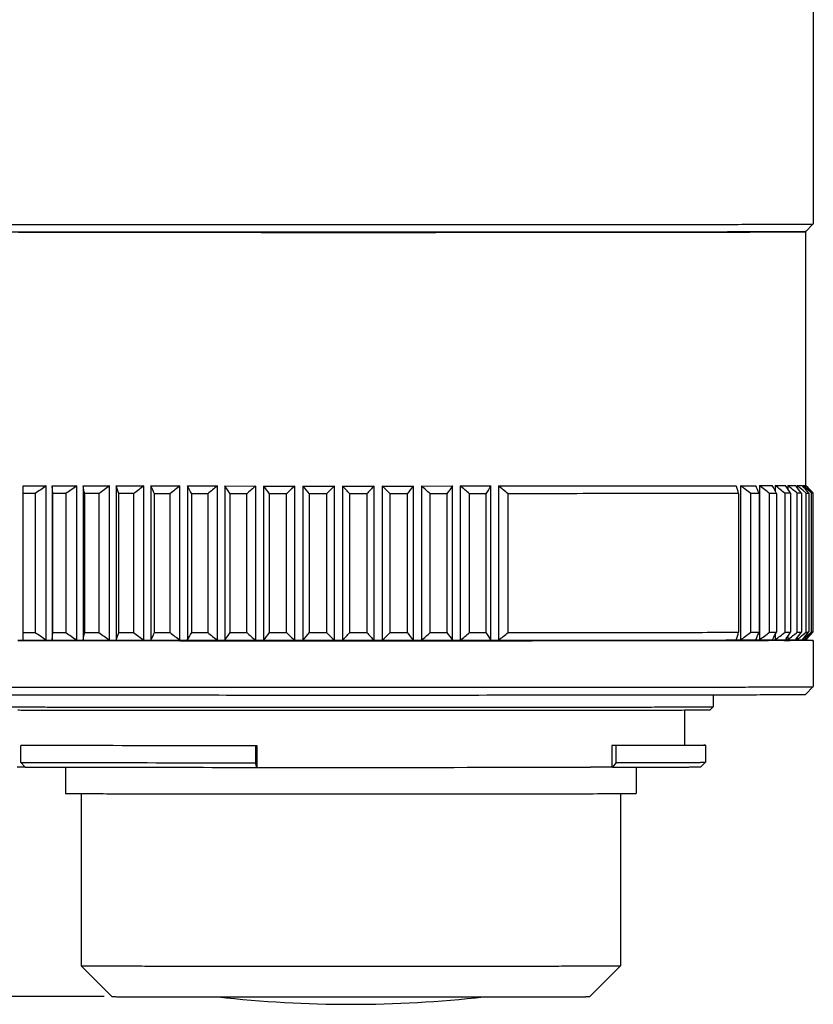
# Model space of a CAD drawing. Header units: millimetres. Extents: x 307 to 395, y 143 to 270.
# Tile 2 of 4: x 333 to 385, y 143 to 207. Entities that reach past the tile are written whole.
import ezdxf

# ---------------------------------------------------------------- set-up
doc = ezdxf.new("R2010")
doc.units = ezdxf.units.MM
doc.header["$LTSCALE"] = 30.734
doc.header["$PDMODE"] = 3
doc.header["$PDSIZE"] = 8
doc.layers.get('0').update_dxf_attribs({"linetype": 'CONTINUOUS'})
doc.layers.get('Defpoints').update_dxf_attribs({"linetype": 'CONTINUOUS'})
doc.layers.add('20_ALL_FEATURES', color=7, linetype='CONTINUOUS')
doc.styles.get("Standard").update_dxf_attribs({"font": 'simfang.ttf'})
doc.dimstyles.get("Standard").update_dxf_attribs({"dimtxt": 3, "dimasz": 3, "dimexe": 2.5, "dimexo": 0.5, "dimtad": 1, "dimdsep": 46, "dimtxsty": 'STANDARD', "dimcen": 0.09, "dimclrt": 3, "dimazin": 2, "dimtol": 1, "dimtp": 0.01, "dimtm": 0.01, "dimtfac": 1, "dimtofl": 0, "dimtmove": 0, "dimatfit": 3, "dimfxl": 1, "dimtolj": 1, "dimarcsym": 0})

# ---------------------------------------------------------------- blocks, each defined once
blk = doc.blocks.new('*D4')
at = {"color": 0, "lineweight": -2}
for p, q in [((324.887, 162.894), (308.683, 162.894)), ((311.183, 159.894), (311.183, 155.248)), ((311.183, 146.3), (311.183, 150.946)), ((338.887, 143.3), (308.683, 143.3))]:
    blk.add_line(p, q, dxfattribs=at)
at = {"color": 0}
for points in [[(311.683, 159.894), (310.683, 159.894), (311.183, 162.894)], [(310.683, 146.3), (311.683, 146.3), (311.183, 143.3)]]:
    blk.add_solid(points, dxfattribs=at)
at = {"layer": 'Defpoints', "color": 0}
for p in [(325.387, 162.894), (311.183, 143.3), (339.387, 143.3)]:
    blk.add_point(p, dxfattribs=at)
at = {"color": 0, "insert": (311.183, 153.097), "char_height": 3, "attachment_point": 5}
blk.add_mtext('\\A1;19.6', dxfattribs=at)

msp = doc.modelspace()

# ---------------------------------------------------------------- linework, layer by layer
at = {"layer": '20_ALL_FEATURES', "color": 7}
for p, q in [((384.887, 214.789), (384.887, 193.389)), ((381.89, 192.877), (381.825, 192.876)), ((381.892, 192.873), (382.324, 192.874)), ((382.324, 192.874), (382.391, 192.874)), ((384.387, 192.889), (384.887, 193.389)), ((384.387, 192.894), (384.387, 176.444)), ((384.887, 193.389), (384.887, 193.389)), ((333.63, 175.913), (333.643, 176.414)), ((333.643, 176.414), (335.123, 176.412)), ((335.123, 166.412), (335.123, 176.412)), ((335.508, 176.412), (335.508, 166.412)), ((335.556, 175.911), (335.508, 176.412)), ((335.508, 176.412), (337.107, 176.41)), ((337.107, 166.41), (337.107, 176.41)), ((337.52, 176.41), (337.52, 166.41)), ((337.52, 176.41), (339.226, 176.408)), ((339.226, 166.408), (339.226, 176.408)), ((339.664, 176.408), (339.664, 166.408)), ((339.664, 176.408), (341.464, 176.406)), ((341.464, 166.406), (341.464, 176.406)), ((341.925, 176.406), (341.925, 166.406)), ((341.925, 176.406), (343.805, 176.405)), ((343.805, 166.405), (343.805, 176.405)), ((344.284, 176.404), (344.284, 166.404)), ((344.284, 176.404), (346.23, 176.403)), ((346.23, 166.403), (346.23, 176.403)), ((346.723, 176.403), (346.723, 166.403)), ((346.723, 176.403), (348.721, 176.402)), ((348.721, 166.402), (348.721, 176.402)), ((349.225, 176.402), (349.225, 166.402)), ((349.225, 176.402), (351.258, 176.402)), ((351.258, 166.402), (351.258, 176.402)), ((351.77, 176.402), (351.77, 166.402)), ((351.77, 176.402), (353.824, 176.402)), ((353.824, 166.402), (353.824, 176.402)), ((354.338, 176.402), (354.338, 166.402)), ((354.338, 176.402), (356.397, 176.402)), ((356.397, 166.402), (356.397, 176.402)), ((356.911, 176.402), (356.911, 166.402)), ((356.911, 176.402), (358.959, 176.402)), ((358.959, 166.402), (358.959, 176.402)), ((359.468, 176.402), (361.49, 176.403)), ((359.468, 176.402), (359.468, 166.402)), ((361.49, 166.403), (361.49, 176.403)), ((361.991, 176.403), (363.971, 176.404)), ((361.991, 176.403), (361.991, 166.403)), ((363.971, 166.404), (363.971, 176.404)), ((364.459, 176.404), (364.459, 166.404)), ((380.156, 176.422), (381.156, 176.424)), ((380.156, 176.422), (380.156, 166.422)), ((381.387, 176.425), (382.226, 176.428)), ((381.387, 176.425), (381.387, 166.425)), ((382.416, 176.428), (383.088, 176.431)), ((382.416, 176.428), (382.416, 176.082)), ((383.235, 176.432), (383.235, 176.208)), ((383.839, 176.435), (383.839, 176.3)), ((384.343, 176.329), (384.222, 176.439)), ((384.222, 176.439), (384.222, 176.37)), ((384.55, 176.278), (384.382, 176.443)), ((384.382, 176.443), (384.382, 176.427)), ((384.719, 176.111), (384.55, 176.278)), ((333.63, 166.913), (333.63, 175.913)), ((334.422, 175.912), (333.63, 175.913)), ((334.422, 175.912), (334.422, 166.912)), ((335.556, 166.911), (335.556, 175.911)), ((336.412, 175.91), (335.556, 175.911)), ((336.412, 175.91), (336.412, 166.91)), ((337.629, 166.909), (337.629, 175.909)), ((338.542, 175.908), (337.629, 175.909)), ((338.542, 175.908), (338.542, 166.908)), ((339.833, 166.907), (339.833, 175.907)), ((340.797, 175.906), (339.833, 175.907)), ((340.797, 175.906), (340.797, 166.906)), ((342.152, 166.905), (342.152, 175.905)), ((343.159, 175.904), (342.152, 175.905)), ((343.159, 175.904), (343.159, 166.904)), ((344.568, 166.903), (344.568, 175.903)), ((345.61, 175.903), (344.568, 175.903)), ((345.61, 175.903), (345.61, 166.903)), ((347.062, 166.902), (347.062, 175.902)), ((348.132, 175.902), (347.062, 175.902)), ((348.132, 175.902), (348.132, 166.902)), ((349.616, 166.901), (349.616, 175.901)), ((350.705, 175.901), (349.616, 175.901)), ((350.705, 175.901), (350.705, 166.901)), ((352.21, 166.901), (352.21, 175.901)), ((353.31, 175.901), (352.21, 175.901)), ((353.31, 175.901), (353.31, 166.901)), ((354.825, 166.901), (354.825, 175.901)), ((355.927, 175.901), (354.825, 175.901)), ((355.927, 175.901), (355.927, 166.901)), ((357.44, 166.901), (357.44, 175.901)), ((358.536, 175.901), (357.44, 175.901)), ((358.536, 175.901), (358.536, 166.901)), ((361.118, 175.902), (360.035, 175.901)), ((360.035, 166.901), (360.035, 175.901)), ((361.118, 175.902), (361.118, 166.902)), ((363.652, 175.903), (362.592, 175.902)), ((362.592, 166.902), (362.592, 175.902)), ((363.652, 175.903), (363.652, 166.903)), ((365.089, 166.903), (365.089, 175.903)), ((380.044, 175.92), (380.044, 166.92)), ((381.372, 175.923), (380.837, 175.922)), ((380.837, 166.922), (380.837, 175.922)), ((381.372, 175.923), (381.372, 166.923)), ((382.5, 175.927), (382.05, 175.925)), ((382.05, 166.925), (382.05, 175.925)), ((382.5, 175.927), (382.5, 166.927)), ((383.417, 175.93), (383.057, 175.929)), ((383.057, 166.929), (383.057, 175.929)), ((383.417, 175.93), (383.417, 166.93)), ((384.117, 175.934), (383.849, 175.932)), ((383.849, 166.932), (383.849, 175.932)), ((384.117, 175.934), (384.117, 166.934)), ((384.421, 175.936), (384.226, 176.104)), ((384.421, 166.936), (384.421, 175.936)), ((384.675, 176.025), (384.585, 176.107)), ((384.675, 176.025), (384.585, 176.107)), ((384.594, 175.938), (384.594, 166.938)), ((384.768, 175.94), (384.675, 176.025)), ((384.768, 175.94), (384.675, 176.025)), ((384.686, 176.109), (384.846, 175.941)), ((384.887, 175.943), (384.719, 176.111)), ((384.768, 166.94), (384.768, 175.94)), ((384.793, 175.997), (384.846, 175.941)), ((384.887, 175.943), (384.831, 175.999)), ((384.846, 175.941), (384.846, 166.941)), ((384.887, 175.944), (384.887, 175.943)), ((384.887, 166.943), (384.887, 175.943)), ((333.643, 166.414), (333.63, 166.913)), ((333.63, 166.913), (334.422, 166.912)), ((335.508, 166.412), (335.556, 166.911)), ((335.556, 166.911), (336.412, 166.91)), ((337.629, 166.909), (338.542, 166.908)), ((339.833, 166.907), (340.797, 166.906)), ((342.152, 166.905), (343.159, 166.904)), ((344.568, 166.903), (345.61, 166.903)), ((347.062, 166.902), (348.132, 166.902)), ((349.616, 166.901), (350.705, 166.901)), ((352.21, 166.901), (353.31, 166.901)), ((354.825, 166.901), (355.927, 166.901)), ((357.44, 166.901), (358.536, 166.901)), ((360.035, 166.901), (361.118, 166.902)), ((362.592, 166.902), (363.652, 166.903)), ((380.837, 166.922), (381.372, 166.923)), ((382.05, 166.925), (382.5, 166.927)), ((382.416, 166.773), (382.416, 166.428)), ((383.057, 166.929), (383.417, 166.93)), ((383.235, 166.653), (383.235, 166.432)), ((383.849, 166.932), (384.117, 166.934)), ((384.226, 166.768), (384.421, 166.936)), ((384.382, 166.443), (384.55, 166.608)), ((384.55, 166.608), (384.719, 166.775)), ((384.585, 166.772), (384.673, 166.852)), ((384.662, 166.72), (384.775, 166.831)), ((384.673, 166.852), (384.768, 166.94)), ((384.846, 166.941), (384.686, 166.774)), ((384.739, 166.829), (384.686, 166.774)), ((384.719, 166.775), (384.887, 166.943)), ((333.643, 166.363), (333.284, 166.364)), ((333.289, 166.415), (333.643, 166.414)), ((333.643, 166.414), (335.123, 166.412)), ((333.652, 166.363), (333.643, 166.363)), ((335.117, 166.361), (333.652, 166.363)), ((335.505, 166.361), (335.117, 166.361)), ((335.123, 166.412), (335.508, 166.412)), ((335.67, 166.361), (335.505, 166.361)), ((335.508, 166.412), (337.107, 166.41)), ((337.105, 166.359), (335.67, 166.361)), ((337.516, 166.359), (337.105, 166.359)), ((337.107, 166.41), (337.52, 166.41)), ((339.223, 166.357), (337.516, 166.359)), ((337.52, 166.41), (339.226, 166.408)), ((339.66, 166.357), (339.223, 166.357)), ((339.226, 166.408), (339.664, 166.408)), ((341.374, 166.355), (339.66, 166.357)), ((339.664, 166.408), (341.464, 166.406)), ((341.463, 166.355), (341.374, 166.355)), ((341.921, 166.355), (341.463, 166.355)), ((341.464, 166.406), (341.925, 166.406)), ((343.804, 166.354), (341.921, 166.355)), ((341.925, 166.406), (343.805, 166.405)), ((343.863, 166.354), (343.804, 166.354)), ((343.805, 166.405), (344.284, 166.404)), ((344.281, 166.354), (343.863, 166.354)), ((346.228, 166.353), (344.281, 166.354)), ((344.284, 166.404), (346.23, 166.403)), ((346.722, 166.352), (346.228, 166.353)), ((346.23, 166.403), (346.723, 166.403)), ((348.719, 166.352), (346.722, 166.352)), ((346.723, 166.403), (348.721, 166.402)), ((349.098, 166.352), (348.719, 166.352)), ((348.721, 166.402), (349.225, 166.402)), ((349.224, 166.352), (349.098, 166.352)), ((351.257, 166.351), (349.224, 166.352)), ((349.225, 166.402), (351.258, 166.402)), ((351.77, 166.351), (351.257, 166.351)), ((351.258, 166.402), (351.77, 166.402)), ((351.77, 166.402), (353.824, 166.402)), ((351.797, 166.351), (351.77, 166.351)), ((353.823, 166.351), (351.797, 166.351)), ((354.338, 166.351), (353.823, 166.351)), ((353.824, 166.402), (354.338, 166.402)), ((354.338, 166.402), (356.397, 166.402)), ((354.525, 166.351), (354.338, 166.351)), ((356.398, 166.351), (354.525, 166.351)), ((356.397, 166.402), (356.911, 166.402)), ((356.911, 166.351), (356.398, 166.351)), ((356.911, 166.402), (358.959, 166.402)), ((358.96, 166.351), (356.911, 166.351)), ((358.959, 166.402), (359.468, 166.402)), ((359.47, 166.351), (358.96, 166.351)), ((359.468, 166.402), (361.49, 166.403)), ((361.3, 166.352), (359.47, 166.351)), ((361.491, 166.352), (361.3, 166.352)), ((361.49, 166.403), (361.991, 166.403)), ((361.993, 166.352), (361.491, 166.352)), ((361.991, 166.403), (363.971, 166.404)), ((363.934, 166.353), (361.993, 166.352)), ((363.971, 166.353), (363.934, 166.353)), ((363.971, 166.404), (364.459, 166.404)), ((364.462, 166.353), (363.971, 166.353)), ((379.887, 166.421), (380.156, 166.422)), ((379.974, 166.37), (379.889, 166.37)), ((380.161, 166.371), (379.974, 166.37)), ((380.156, 166.422), (381.156, 166.424)), ((381.163, 166.373), (380.161, 166.371)), ((381.18, 166.479), (381.156, 166.424)), ((381.156, 166.424), (381.387, 166.425)), ((381.369, 166.373), (381.163, 166.373)), ((381.388, 166.374), (381.369, 166.373)), ((381.387, 166.425), (382.226, 166.428)), ((381.891, 166.375), (381.388, 166.374)), ((381.982, 166.375), (381.891, 166.375)), ((382.233, 166.376), (381.982, 166.375)), ((382.257, 166.483), (382.226, 166.428)), ((382.226, 166.428), (382.416, 166.428)), ((382.421, 166.377), (382.233, 166.376)), ((382.416, 166.428), (383.088, 166.431)), ((382.54, 166.377), (382.421, 166.377)), ((383.039, 166.379), (382.54, 166.377)), ((383.091, 166.379), (383.039, 166.379)), ((383.125, 166.486), (383.088, 166.431)), ((383.088, 166.431), (383.235, 166.432)), ((383.243, 166.38), (383.091, 166.379)), ((383.392, 166.38), (383.243, 166.38)), ((383.387, 166.433), (383.387, 166.394)), ((383.482, 166.381), (383.392, 166.38)), ((383.393, 166.407), (383.494, 166.406)), ((383.488, 166.381), (383.481, 166.381)), ((383.743, 166.382), (383.488, 166.381)), ((383.494, 166.406), (383.526, 166.406)), ((383.526, 166.406), (383.688, 166.406)), ((383.688, 166.406), (383.739, 166.405)), ((383.774, 166.485), (383.736, 166.435)), ((383.774, 166.485), (383.736, 166.435)), ((383.736, 166.435), (383.839, 166.435)), ((383.739, 166.405), (384.03, 166.404)), ((383.841, 166.382), (383.743, 166.382)), ((383.839, 166.569), (383.839, 166.435)), ((383.865, 166.382), (383.841, 166.382)), ((384.166, 166.384), (383.865, 166.382)), ((384.029, 166.404), (384.04, 166.404)), ((384.04, 166.404), (384.17, 166.403)), ((384.189, 166.468), (384.163, 166.438)), ((384.163, 166.438), (384.222, 166.439)), ((384.188, 166.384), (384.166, 166.384)), ((384.17, 166.403), (384.229, 166.402)), ((384.226, 166.385), (384.188, 166.384)), ((384.222, 166.439), (384.343, 166.549)), ((384.222, 166.506), (384.222, 166.439)), ((384.451, 166.386), (384.226, 166.385)), ((384.229, 166.402), (384.319, 166.402)), ((384.317, 166.402), (384.332, 166.402)), ((384.319, 166.402), (384.332, 166.402)), ((384.375, 166.449), (384.368, 166.442)), ((384.368, 166.442), (384.382, 166.443)), ((384.382, 166.457), (384.382, 166.443)), ((384.887, 166.394), (384.887, 163.394)), ((368.909, 162.857), (368.93, 162.857)), ((368.909, 162.857), (368.93, 162.857)), ((368.93, 162.857), (369.061, 162.857)), ((369.061, 162.857), (369.499, 162.857)), ((369.499, 162.857), (371.43, 162.859)), ((371.43, 162.859), (373.225, 162.861)), ((378.387, 162.868), (378.387, 162.094)), ((378.392, 162.868), (379.643, 162.871)), ((384.387, 162.894), (384.887, 163.394)), ((384.887, 163.394), (384.887, 163.394)), ((335.338, 161.875), (335.385, 161.875)), ((335.385, 161.875), (336.636, 161.873)), ((367.012, 161.865), (369.371, 161.868)), ((376.537, 161.881), (376.537, 159.594)), ((376.537, 161.881), (376.558, 161.881)), ((378.187, 161.894), (378.387, 162.094)), ((376.537, 159.603), (376.831, 159.603)), ((376.623, 159.583), (376.542, 159.583)), ((377.887, 159.594), (377.887, 158.494)), ((333.478, 158.482), (333.478, 159.582)), ((348.715, 159.562), (348.715, 158.462)), ((348.815, 159.562), (348.715, 159.562)), ((372.096, 159.572), (371.817, 159.572)), ((372.096, 158.472), (372.096, 159.572)), ((333.478, 158.482), (333.757, 158.182)), ((348.796, 158.162), (348.715, 158.462)), ((372.096, 158.472), (371.871, 158.172)), ((377.587, 158.194), (377.887, 158.494)), ((333.609, 158.188), (333.747, 158.187)), ((336.387, 158.175), (336.387, 156.47)), ((348.796, 158.162), (348.815, 158.162)), ((348.815, 158.162), (348.848, 158.163)), ((368.345, 158.169), (370.436, 158.172)), ((371.871, 158.172), (371.817, 158.172)), ((373.387, 158.175), (373.387, 156.47)), ((337.38, 156.462), (337.387, 156.462)), ((337.387, 156.462), (337.387, 145.3)), ((372.387, 156.462), (372.387, 145.3)), ((339.387, 143.3), (337.387, 145.3)), ((370.387, 143.3), (372.387, 145.3))]:
    msp.add_line(p, q, dxfattribs=at)
at = {"layer": '20_ALL_FEATURES', "color": 4}
for p, q in [((348.815, 158.162), (348.815, 159.562)), ((371.817, 159.572), (371.817, 158.172))]:
    msp.add_line(p, q, dxfattribs=at)
at = {"layer": '20_ALL_FEATURES', "color": 7}
for centre, radius, start, end in [((399.811, 85.067), 111.931, 125.30509, 125.74561), ((401.644, 86.048), 111.042, 125.53461, 125.97625), ((188.869, 143.832), 152.179, 12.16806, 12.36109), ((403.465, 87.913), 109.352, 125.9762, 126.42), ((237.779, 141.783), 107.608, 18.48807, 18.76956), ((405.277, 90.607), 106.928, 126.63996, 127.08683), ((260.075, 138.923), 90.024, 24.25513, 24.6053), ((407.096, 94.045), 103.869, 127.54128, 127.99197), ((272.564, 135.338), 82.645, 29.39591, 29.79529), ((408.946, 98.124), 100.304, 128.70133, 129.15629), ((280.44, 131.137), 80.265, 33.89777, 34.32963), ((410.872, 102.72), 96.394, 130.1477, 130.60696), ((285.838, 126.449), 80.705, 37.78886, 38.24016), ((412.94, 107.692), 92.334, 131.91504, 132.37798), ((289.796, 121.416), 82.85, 41.11929, 41.58063), ((415.254, 112.89), 88.359, 134.04569, 134.51073), ((292.88, 116.191), 86.038, 43.94741, 44.41238), ((417.969, 118.155), 84.757, 136.58973, 137.05392), ((295.422, 110.932), 89.817, 46.33115, 46.79567), ((421.331, 123.327), 81.898, 139.60425, 140.06274), ((297.629, 105.801), 93.854, 48.32347, 48.78516), ((425.743, 128.249), 80.295, 143.15064, 143.59596), ((299.635, 100.952), 97.883, 49.9704, 50.42809), ((431.907, 132.771), 80.741, 147.28869, 147.71014), ((301.526, 96.533), 101.686, 51.31051, 51.76385), ((271.782, 142.274), 113.37, 17.26471, 17.53003), ((316.099, 88.462), 108.813, 53.49107, 53.93571), ((296.36, 139.574), 92.457, 23.15046, 23.48852), ((317.815, 91.337), 106.214, 52.78732, 53.23532), ((308.958, 136.131), 83.619, 28.41918, 28.81017), ((319.418, 94.938), 103.002, 51.84148, 52.29356), ((315.968, 132.049), 80.467, 33.04759, 33.47411), ((320.853, 99.155), 99.314, 50.6314, 51.08795), ((319.912, 127.452), 80.453, 37.05728, 37.50556), ((383.205, 265.498), 89.065, 270.40755, 270.61628), ((322.803, 104.741), 94.157, 49.28075, 49.59116), ((321.993, 122.48), 82.321, 40.49529, 40.95522), ((323.175, 109.204), 90.814, 47.45135, 47.65857), ((384.317, 177.748), 1.307, 271.84293, 272.24366), ((323.59, 117.984), 84.328, 43.57257, 43.88528), ((383.816, 253.318), 77.384, 270.4476, 270.57623), ((399.789, 257.745), 111.908, 234.2599, 234.70048), ((401.583, 256.738), 110.979, 234.03866, 234.48047), ((190.569, 198.743), 150.466, 347.5911, 347.78559), ((403.367, 254.847), 109.25, 233.6043, 234.04838), ((238.88, 200.792), 106.489, 341.16202, 341.44547), ((405.142, 252.13), 106.787, 232.94683, 233.39409), ((260.895, 203.655), 89.182, 335.31186, 335.66424), ((406.923, 248.668), 103.687, 232.05099, 232.5022), ((273.22, 207.245), 81.963, 330.11356, 330.51516), ((408.735, 244.567), 100.082, 230.89583, 231.35147), ((280.989, 211.453), 79.69, 325.57614, 326.01007), ((410.623, 239.95), 96.131, 229.45409, 229.91419), ((286.309, 216.15), 80.208, 321.66661, 322.11977), ((412.652, 234.959), 92.029, 227.69158, 228.15554), ((290.206, 221.195), 82.416, 318.33013, 318.79308), ((414.923, 229.745), 88.008, 225.56667, 226.03294), ((293.239, 226.434), 85.657, 315.50444, 315.97078), ((417.592, 224.465), 84.357, 223.03024, 223.4959), ((295.737, 231.709), 89.484, 313.12859, 313.59426), ((420.9, 219.28), 81.442, 220.02656, 220.48675), ((297.903, 236.858), 93.565, 311.14742, 311.61006), ((425.246, 214.347), 79.771, 216.49609, 216.94336), ((299.869, 241.726), 97.636, 309.51337, 309.97183), ((431.322, 209.816), 80.13, 212.38133, 212.80492), ((301.723, 246.166), 101.478, 308.1868, 308.64075), ((272.965, 200.328), 112.169, 342.4052, 342.67241), ((315.993, 254.441), 108.923, 306.09075, 306.53509), ((296.764, 203.238), 92.072, 336.46955, 336.77067), ((317.671, 251.593), 106.364, 306.80062, 307.2482), ((309.258, 206.706), 83.347, 331.1444, 331.49245), ((319.237, 248.019), 103.192, 307.75179, 308.20331), ((316.197, 210.817), 80.278, 326.4804, 326.85985), ((320.635, 243.829), 99.544, 308.96668, 309.42252), ((320.112, 215.428), 80.301, 322.44742, 322.85028), ((322.485, 238.341), 94.523, 310.47281, 310.78231), ((322.254, 220.34), 82.086, 318.98271, 319.41576), ((322.665, 234.062), 91.444, 312.4139, 312.61993), ((323.981, 224.696), 83.906, 316.03702, 316.3438), ((383.731, 253.8), 86.866, 270.45462, 270.56921), ((382.401, 236.254), 69.869, 270.46585, 270.62385), ((382.896, 190.5), 24.113, 270.62923, 270.94687), ((383.205, 255.498), 89.064, 270.40755, 270.61628), ((383.547, 58.077), 108.328, 89.46333, 89.5852), ((384.317, 167.748), 1.307, 271.8429, 272.24363), ((371.157, -409.476), 567.648, 89.93332, 90.07282), ((354.887, 220.211), 77.41, 263.61425, 276.39125)]:
    msp.add_arc(centre, radius, start, end, dxfattribs=at)
for points, knots in [([(331.387, 193.363), (338.077, 193.351), (352.127, 193.345), (366.176, 193.348), (373.536, 193.356)], [0, 0, 0, 0, 0.476161, 1, 1, 1, 1]), ([(373.225, 192.861), (365.988, 192.852), (352.173, 192.849), (338.357, 192.856), (331.779, 192.867)], [0, 0, 0, 0, 0.523839, 1, 1, 1, 1]), ([(333.34, 192.861), (339.795, 192.851), (353.09, 192.845), (366.385, 192.849), (373.225, 192.857)], [0, 0, 0, 0, 0.485514, 1, 1, 1, 1]), ([(381.825, 192.876), (381.281, 192.875), (378.414, 192.867), (375.547, 192.863), (373.225, 192.861)], [0, 0, 0, 0, 0.189966, 1, 1, 1, 1]), ([(373.225, 192.857), (374.113, 192.858), (377.002, 192.861), (379.891, 192.866), (381.892, 192.873)], [0, 0, 0, 0, 0.30738, 1, 1, 1, 1]), ([(373.536, 193.356), (374.374, 193.357), (375.963, 193.359), (377.89, 193.362), (379.292, 193.365), (380.23, 193.367), (381.088, 193.369), (381.863, 193.371), (382.553, 193.373), (383.156, 193.375), (383.67, 193.377), (384.042, 193.379), (384.293, 193.381), (384.447, 193.382), (384.578, 193.383), (384.686, 193.384), (384.76, 193.385), (384.808, 193.386), (384.836, 193.387), (384.857, 193.388), (384.872, 193.388), (384.881, 193.389), (384.886, 193.389), (384.887, 193.389)], [0, 0, 0, 0, 0.221663, 0.419873, 0.509353, 0.592049, 0.667706, 0.736078, 0.796945, 0.850122, 0.895434, 0.932747, 0.948365, 0.961939, 0.973457, 0.982914, 0.990302, 0.993219, 0.995616, 0.997492, 0.998848, 0.999683, 1, 1, 1, 1]), ([(384.387, 192.894), (384.387, 192.893), (384.382, 192.893), (384.376, 192.892), (384.363, 192.892), (384.346, 192.891), (384.324, 192.891), (384.284, 192.89), (384.222, 192.889), (384.134, 192.888), (384.025, 192.887), (383.897, 192.886), (383.75, 192.885), (383.583, 192.884), (383.322, 192.882), (382.949, 192.881), (382.444, 192.878), (382.083, 192.877), (381.89, 192.877)], [0, 0, 0, 0, 0.001017, 0.003999, 0.008958, 0.015893, 0.024805, 0.035693, 0.063389, 0.098972, 0.142417, 0.193687, 0.252747, 0.319559, 0.394086, 0.566072, 0.768216, 1, 1, 1, 1]), ([(382.391, 192.874), (382.545, 192.875), (382.833, 192.876), (383.236, 192.878), (383.578, 192.88), (383.825, 192.881), (383.993, 192.883), (384.095, 192.884), (384.182, 192.884), (384.253, 192.885), (384.309, 192.886), (384.345, 192.887), (384.367, 192.888), (384.377, 192.888), (384.383, 192.889), (384.387, 192.889), (384.387, 192.889)], [0, 0, 0, 0, 0.231479, 0.43321, 0.604801, 0.745884, 0.804874, 0.856124, 0.899614, 0.935323, 0.963231, 0.983319, 0.990424, 0.995569, 0.998757, 1, 1, 1, 1]), ([(364.459, 176.404), (365.238, 176.404), (368.16, 176.406), (371.082, 176.408), (373.225, 176.411)], [0, 0, 0, 0, 0.266566, 1, 1, 1, 1]), ([(373.225, 176.411), (373.857, 176.411), (376.078, 176.414), (378.298, 176.418), (379.887, 176.421)], [0, 0, 0, 0, 0.284805, 1, 1, 1, 1]), ([(383.235, 176.432), (383.281, 176.432), (383.448, 176.433), (383.615, 176.434), (383.736, 176.435)], [0, 0, 0, 0, 0.276084, 1, 1, 1, 1]), ([(384.222, 176.439), (384.237, 176.439), (384.283, 176.44), (384.328, 176.441), (384.359, 176.442)], [0, 0, 0, 0, 0.32753, 1, 1, 1, 1]), ([(373.536, 175.91), (372.882, 175.909), (370.066, 175.906), (367.251, 175.904), (365.089, 175.903)], [0, 0, 0, 0, 0.232204, 1, 1, 1, 1]), ([(380.044, 175.92), (379.576, 175.919), (377.406, 175.915), (375.237, 175.912), (373.536, 175.91)], [0, 0, 0, 0, 0.215741, 1, 1, 1, 1]), ([(384.846, 175.941), (384.841, 175.941), (384.814, 175.941), (384.788, 175.94), (384.768, 175.94)], [0, 0, 0, 0, 0.201542, 1, 1, 1, 1]), ([(365.089, 166.903), (365.839, 166.904), (368.654, 166.905), (371.469, 166.908), (373.536, 166.91)], [0, 0, 0, 0, 0.266129, 1, 1, 1, 1]), ([(373.536, 166.91), (374.149, 166.911), (376.318, 166.913), (378.487, 166.917), (380.044, 166.92)], [0, 0, 0, 0, 0.282592, 1, 1, 1, 1]), ([(384.768, 166.94), (384.775, 166.94), (384.801, 166.94), (384.828, 166.941), (384.846, 166.941)], [0, 0, 0, 0, 0.298439, 1, 1, 1, 1]), ([(364.459, 166.404), (365.988, 166.405), (371.131, 166.408), (376.273, 166.413), (379.887, 166.421)], [0, 0, 0, 0, 0.297353, 1, 1, 1, 1]), ([(373.536, 166.36), (372.836, 166.359), (369.811, 166.356), (366.787, 166.354), (364.462, 166.353)], [0, 0, 0, 0, 0.23137, 1, 1, 1, 1]), ([(379.889, 166.37), (379.43, 166.369), (377.312, 166.365), (375.194, 166.362), (373.536, 166.36)], [0, 0, 0, 0, 0.217056, 1, 1, 1, 1]), ([(383.235, 166.432), (383.281, 166.432), (383.448, 166.433), (383.615, 166.434), (383.736, 166.435)], [0, 0, 0, 0, 0.276084, 1, 1, 1, 1]), ([(383.295, 166.39), (383.308, 166.391), (383.331, 166.391), (383.358, 166.392), (383.373, 166.392), (383.381, 166.392), (383.384, 166.393), (383.387, 166.393), (383.387, 166.394)], [0, 0, 0, 0, 0.436954, 0.749179, 0.858522, 0.936699, 0.983752, 1, 1, 1, 1]), ([(384.222, 166.439), (384.237, 166.439), (384.283, 166.44), (384.328, 166.441), (384.359, 166.442)], [0, 0, 0, 0, 0.327528, 1, 1, 1, 1]), ([(384.887, 166.394), (384.887, 166.393), (384.884, 166.393), (384.88, 166.392), (384.87, 166.392), (384.859, 166.392), (384.843, 166.391), (384.816, 166.391), (384.773, 166.39), (384.712, 166.389), (384.637, 166.388), (384.548, 166.387), (384.485, 166.387), (384.451, 166.386)], [0, 0, 0, 0, 0.004055, 0.015842, 0.035432, 0.062834, 0.098052, 0.141085, 0.250598, 0.39134, 0.563219, 0.766138, 1, 1, 1, 1]), ([(384.562, 166.4), (384.587, 166.4), (384.635, 166.399), (384.701, 166.398), (384.757, 166.398), (384.802, 166.397), (384.838, 166.396), (384.862, 166.395), (384.875, 166.395), (384.882, 166.395), (384.885, 166.394), (384.887, 166.394), (384.887, 166.394)], [0, 0, 0, 0, 0.233946, 0.436884, 0.608744, 0.749454, 0.858946, 0.937168, 0.964555, 0.984132, 0.995915, 1, 1, 1, 1]), ([(331.387, 163.367), (334.363, 163.362), (341.052, 163.355), (355.102, 163.349), (366.176, 163.352), (373.536, 163.36)], [0, 0, 0, 0, 0.211758, 0.476161, 1, 1, 1, 1]), ([(331.779, 162.867), (332.136, 162.867), (333.701, 162.864), (335.265, 162.862), (336.473, 162.861)], [0, 0, 0, 0, 0.228278, 1, 1, 1, 1]), ([(336.473, 162.861), (341.733, 162.855), (352.545, 162.85), (363.357, 162.852), (368.909, 162.857)], [0, 0, 0, 0, 0.486509, 1, 1, 1, 1]), ([(373.225, 162.861), (373.696, 162.861), (375.418, 162.863), (377.14, 162.866), (378.392, 162.868)], [0, 0, 0, 0, 0.273522, 1, 1, 1, 1]), ([(373.536, 163.36), (374.374, 163.361), (375.963, 163.363), (377.89, 163.366), (379.292, 163.369), (380.23, 163.371), (381.088, 163.373), (381.863, 163.375), (382.553, 163.377), (383.156, 163.379), (383.603, 163.381), (383.916, 163.383), (384.116, 163.384), (384.293, 163.385), (384.447, 163.386), (384.578, 163.387), (384.686, 163.389), (384.76, 163.39), (384.808, 163.39), (384.836, 163.391), (384.857, 163.392), (384.872, 163.392), (384.881, 163.393), (384.886, 163.393), (384.887, 163.394)], [0, 0, 0, 0, 0.221672, 0.419869, 0.50935, 0.59205, 0.667708, 0.736076, 0.796945, 0.850119, 0.895434, 0.915099, 0.932746, 0.948362, 0.961936, 0.973457, 0.982915, 0.990302, 0.993217, 0.995613, 0.997489, 0.998845, 0.999682, 1, 1, 1, 1]), ([(379.643, 162.871), (380.005, 162.871), (380.685, 162.873), (381.636, 162.876), (382.344, 162.878), (382.84, 162.88), (383.158, 162.882), (383.441, 162.883), (383.686, 162.884), (383.895, 162.886), (384.045, 162.887), (384.147, 162.888), (384.209, 162.889), (384.262, 162.89), (384.305, 162.89), (384.339, 162.891), (384.364, 162.891), (384.378, 162.894), (384.386, 162.892), (384.387, 162.894)], [0, 0, 0, 0, 0.228859, 0.429715, 0.601556, 0.676307, 0.743488, 0.803011, 0.854791, 0.898767, 0.934887, 0.949986, 0.963101, 0.974229, 0.983367, 0.990514, 0.995669, 0.998829, 1, 1, 1, 1]), ([(331.387, 162.094), (331.388, 162.093), (331.39, 162.093), (331.394, 162.093), (331.401, 162.092), (331.415, 162.092), (331.439, 162.091), (331.476, 162.091), (331.523, 162.09), (331.58, 162.089), (331.647, 162.089), (331.757, 162.088), (331.92, 162.086), (332.145, 162.085), (332.411, 162.084), (332.715, 162.082), (333.059, 162.081), (333.592, 162.079), (334.351, 162.077), (335.368, 162.075), (336.094, 162.073), (336.479, 162.073)], [0, 0, 0, 0, 0.000329, 0.001159, 0.002491, 0.004328, 0.009511, 0.016709, 0.02592, 0.037141, 0.050365, 0.065585, 0.101986, 0.146287, 0.198415, 0.258266, 0.325735, 0.40071, 0.572649, 0.77294, 1, 1, 1, 1]), ([(333.293, 161.881), (333.439, 161.881), (334.121, 161.878), (334.803, 161.877), (335.338, 161.875)], [0, 0, 0, 0, 0.21539, 1, 1, 1, 1]), ([(336.479, 162.073), (341.719, 162.063), (352.725, 162.058), (363.73, 162.061), (369.495, 162.067)], [0, 0, 0, 0, 0.476161, 1, 1, 1, 1]), ([(336.636, 161.873), (341.357, 161.864), (351.482, 161.859), (361.608, 161.861), (367.012, 161.865)], [0, 0, 0, 0, 0.466275, 1, 1, 1, 1]), ([(369.371, 161.868), (369.843, 161.868), (371.517, 161.87), (373.19, 161.873), (374.392, 161.875)], [0, 0, 0, 0, 0.282195, 1, 1, 1, 1]), ([(369.495, 162.067), (370.152, 162.068), (371.397, 162.07), (372.906, 162.072), (374.004, 162.074), (374.739, 162.076), (375.411, 162.077), (376.018, 162.079), (376.559, 162.081), (377.031, 162.082), (377.434, 162.084), (377.725, 162.086), (377.922, 162.087), (378.043, 162.088), (378.145, 162.089), (378.229, 162.09), (378.288, 162.09), (378.325, 162.091), (378.347, 162.092), (378.363, 162.092), (378.376, 162.092), (378.383, 162.093), (378.387, 162.093), (378.387, 162.094)], [0, 0, 0, 0, 0.221663, 0.419873, 0.509353, 0.592049, 0.667706, 0.736078, 0.796945, 0.850122, 0.895434, 0.932747, 0.948365, 0.961939, 0.973457, 0.982914, 0.990302, 0.993219, 0.995616, 0.997492, 0.998848, 0.999683, 1, 1, 1, 1]), ([(374.392, 161.875), (374.596, 161.876), (375.312, 161.877), (376.028, 161.879), (376.539, 161.881)], [0, 0, 0, 0, 0.285909, 1, 1, 1, 1]), ([(376.558, 161.881), (376.684, 161.882), (376.919, 161.883), (377.247, 161.884), (377.527, 161.886), (377.729, 161.887), (377.865, 161.888), (377.949, 161.889), (378.019, 161.89), (378.078, 161.89), (378.123, 161.891), (378.153, 161.892), (378.171, 161.892), (378.179, 161.892), (378.184, 161.893), (378.187, 161.893), (378.187, 161.894)], [0, 0, 0, 0, 0.231425, 0.433141, 0.604739, 0.745844, 0.804847, 0.856108, 0.899608, 0.935325, 0.963238, 0.983327, 0.990432, 0.995576, 0.998761, 1, 1, 1, 1]), ([(377.887, 159.594), (377.887, 159.593), (377.885, 159.593), (377.882, 159.593), (377.875, 159.593), (377.862, 159.592), (377.839, 159.591), (377.804, 159.591), (377.759, 159.59), (377.705, 159.589), (377.64, 159.589), (377.534, 159.588), (377.377, 159.587), (377.16, 159.585), (376.904, 159.584), (376.721, 159.583), (376.623, 159.583)], [0, 0, 0, 0, 0.001028, 0.004004, 0.008945, 0.015852, 0.035565, 0.063135, 0.098555, 0.141814, 0.192903, 0.251801, 0.39289, 0.564811, 0.76729, 1, 1, 1, 1]), ([(376.831, 159.603), (376.913, 159.603), (377.066, 159.602), (377.28, 159.601), (377.462, 159.6), (377.593, 159.599), (377.681, 159.598), (377.735, 159.597), (377.781, 159.597), (377.818, 159.596), (377.847, 159.596), (377.866, 159.595), (377.877, 159.594), (377.883, 159.594), (377.885, 159.594), (377.887, 159.594), (377.887, 159.594)], [0, 0, 0, 0, 0.232816, 0.435396, 0.6074, 0.748489, 0.807345, 0.858386, 0.901601, 0.936981, 0.964516, 0.984196, 0.991088, 0.996015, 0.998978, 1, 1, 1, 1]), ([(348.715, 159.562), (345.636, 159.563), (340.557, 159.567), (335.478, 159.574), (333.478, 159.582)], [0, 0, 0, 0, 0.606254, 1, 1, 1, 1]), ([(376.542, 159.583), (376.263, 159.581), (374.781, 159.576), (373.299, 159.574), (372.096, 159.572)], [0, 0, 0, 0, 0.188267, 1, 1, 1, 1]), ([(333.478, 158.482), (333.705, 158.481), (334.836, 158.477), (335.967, 158.475), (336.871, 158.473)], [0, 0, 0, 0, 0.200931, 1, 1, 1, 1]), ([(336.871, 158.473), (337.69, 158.472), (341.638, 158.466), (345.587, 158.463), (348.715, 158.462)], [0, 0, 0, 0, 0.207559, 1, 1, 1, 1]), ([(372.096, 158.472), (372.532, 158.473), (373.354, 158.474), (374.508, 158.476), (375.371, 158.479), (375.979, 158.48), (376.37, 158.482), (376.718, 158.483), (377.021, 158.485), (377.278, 158.486), (377.464, 158.487), (377.59, 158.488), (377.667, 158.489), (377.733, 158.49), (377.786, 158.49), (377.828, 158.491), (377.856, 158.492), (377.872, 158.492), (377.88, 158.493), (377.884, 158.493), (377.887, 158.493), (377.887, 158.494)], [0, 0, 0, 0, 0.22593, 0.425798, 0.597792, 0.672909, 0.740568, 0.800636, 0.852982, 0.897491, 0.934083, 0.949386, 0.96268, 0.973959, 0.983217, 0.990452, 0.995662, 0.997506, 0.998843, 0.999674, 1, 1, 1, 1]), ([(333.237, 158.194), (333.237, 158.193), (333.24, 158.193), (333.244, 158.193), (333.252, 158.193), (333.261, 158.192), (333.275, 158.192), (333.298, 158.191), (333.334, 158.191), (333.386, 158.19), (333.45, 158.189), (333.526, 158.189), (333.58, 158.188), (333.609, 158.188)], [0, 0, 0, 0, 0.004012, 0.015776, 0.035358, 0.062768, 0.098008, 0.141068, 0.250622, 0.391361, 0.563218, 0.766121, 1, 1, 1, 1]), ([(333.757, 158.182), (333.981, 158.181), (335.098, 158.177), (336.214, 158.175), (337.106, 158.173)], [0, 0, 0, 0, 0.200931, 1, 1, 1, 1]), ([(337.106, 158.173), (337.915, 158.172), (341.811, 158.166), (345.708, 158.164), (348.796, 158.162)], [0, 0, 0, 0, 0.207559, 1, 1, 1, 1]), ([(348.848, 158.163), (348.91, 158.163), (349.295, 158.164), (349.681, 158.164), (350.004, 158.163)], [0, 0, 0, 0, 0.16099, 1, 1, 1, 1]), ([(350.004, 158.163), (351.611, 158.163), (357.724, 158.162), (363.838, 158.164), (368.345, 158.169)], [0, 0, 0, 0, 0.262789, 1, 1, 1, 1]), ([(371.867, 158.172), (372.298, 158.173), (373.11, 158.174), (374.249, 158.177), (375.102, 158.179), (375.702, 158.181), (376.089, 158.182), (376.432, 158.183), (376.731, 158.185), (376.986, 158.186), (377.17, 158.187), (377.294, 158.188), (377.37, 158.189), (377.434, 158.19), (377.487, 158.19), (377.529, 158.191), (377.556, 158.192), (377.572, 158.192), (377.58, 158.193), (377.584, 158.193), (377.587, 158.193), (377.587, 158.194)], [0, 0, 0, 0, 0.225886, 0.42575, 0.597757, 0.672881, 0.740545, 0.800618, 0.852968, 0.897481, 0.934076, 0.94938, 0.962676, 0.973956, 0.983215, 0.990451, 0.995661, 0.997506, 0.998843, 0.999674, 1, 1, 1, 1]), ([(336.387, 156.47), (336.387, 156.47), (336.389, 156.47), (336.392, 156.469), (336.397, 156.469), (336.407, 156.469), (336.425, 156.469), (336.452, 156.468), (336.488, 156.467), (336.531, 156.467), (336.581, 156.466), (336.664, 156.466), (336.787, 156.465), (336.958, 156.464), (337.159, 156.463), (337.303, 156.462), (337.38, 156.462)], [0, 0, 0, 0, 0.00102, 0.003985, 0.008915, 0.015813, 0.035516, 0.063093, 0.098525, 0.141793, 0.192878, 0.251759, 0.392827, 0.564775, 0.767278, 1, 1, 1, 1]), ([(337.387, 156.462), (338.026, 156.459), (339.599, 156.455), (343.699, 156.448), (350.076, 156.444), (358.17, 156.443), (363.736, 156.447), (366.387, 156.45)], [0, 0, 0, 0, 0.066094, 0.162717, 0.424168, 0.725785, 1, 1, 1, 1]), ([(366.387, 156.45), (367.591, 156.451), (369.593, 156.454), (371.595, 156.458), (372.392, 156.462)], [0, 0, 0, 0, 0.601691, 1, 1, 1, 1]), ([(372.392, 156.462), (372.469, 156.462), (372.614, 156.463), (372.815, 156.464), (372.986, 156.465), (373.109, 156.466), (373.193, 156.466), (373.244, 156.467), (373.287, 156.467), (373.322, 156.468), (373.349, 156.469), (373.367, 156.469), (373.378, 156.469), (373.383, 156.469), (373.385, 156.47), (373.387, 156.47), (373.387, 156.47)], [0, 0, 0, 0, 0.232717, 0.43523, 0.607171, 0.748232, 0.807119, 0.85821, 0.901483, 0.936914, 0.964481, 0.984179, 0.991077, 0.996009, 0.998977, 1, 1, 1, 1]), ([(337.387, 145.3), (337.388, 145.299), (337.393, 145.3), (337.4, 145.299), (337.415, 145.299), (337.434, 145.298), (337.458, 145.298), (337.502, 145.297), (337.569, 145.297), (337.666, 145.296), (337.784, 145.295), (337.923, 145.294), (338.083, 145.293), (338.263, 145.292), (338.544, 145.291), (338.945, 145.29), (339.484, 145.288), (340.098, 145.287), (340.785, 145.285), (341.541, 145.284), (342.362, 145.283), (343.576, 145.281), (345.225, 145.279), (347.336, 145.278), (349.596, 145.276), (351.958, 145.276), (354.379, 145.275), (356.809, 145.275), (359.201, 145.276), (362.183, 145.277), (364.361, 145.279), (365.765, 145.281)], [0, 0, 0, 0, 0.000111, 0.00041, 0.000898, 0.001574, 0.002438, 0.003491, 0.006159, 0.009576, 0.013735, 0.018634, 0.024265, 0.030622, 0.037697, 0.053965, 0.072989, 0.094677, 0.118922, 0.145605, 0.174596, 0.205752, 0.273941, 0.348838, 0.428976, 0.512788, 0.598633, 0.684831, 0.769696, 0.851565, 1, 1, 1, 1]), ([(365.765, 145.281), (366.255, 145.281), (367.181, 145.282), (368.306, 145.284), (369.123, 145.286), (369.67, 145.287), (370.171, 145.288), (370.623, 145.289), (371.026, 145.291), (371.377, 145.292), (371.677, 145.293), (371.894, 145.294), (372.041, 145.295), (372.131, 145.296), (372.207, 145.297), (372.27, 145.297), (372.313, 145.298), (372.341, 145.298), (372.357, 145.299), (372.369, 145.299), (372.379, 145.299), (372.384, 145.3), (372.387, 145.3), (372.387, 145.3)], [0, 0, 0, 0, 0.221663, 0.419873, 0.509353, 0.592049, 0.667706, 0.736078, 0.796944, 0.850122, 0.895434, 0.932746, 0.948365, 0.961939, 0.973457, 0.982914, 0.990302, 0.993219, 0.995616, 0.997492, 0.998848, 0.999683, 1, 1, 1, 1]), ([(339.387, 143.3), (339.388, 143.3), (339.392, 143.3), (339.399, 143.299), (339.411, 143.299), (339.428, 143.299), (339.45, 143.298), (339.489, 143.298), (339.548, 143.297), (339.634, 143.296), (339.739, 143.296), (339.862, 143.295), (340.003, 143.294), (340.163, 143.293), (340.412, 143.292), (340.767, 143.291), (341.244, 143.29), (341.788, 143.288), (342.397, 143.287), (343.066, 143.286), (343.794, 143.285), (344.869, 143.283), (346.329, 143.282), (348.199, 143.28), (350.2, 143.279), (352.293, 143.278), (354.437, 143.278), (356.589, 143.278), (358.708, 143.279), (361.349, 143.28), (363.279, 143.282), (364.522, 143.283)], [0, 0, 0, 0, 0.000111, 0.00041, 0.000898, 0.001574, 0.002438, 0.003491, 0.006159, 0.009576, 0.013735, 0.018634, 0.024265, 0.030622, 0.037697, 0.053964, 0.072989, 0.094677, 0.118921, 0.145605, 0.174595, 0.205752, 0.273941, 0.348837, 0.428976, 0.512787, 0.598632, 0.68483, 0.769694, 0.851564, 1, 1, 1, 1]), ([(364.522, 143.283), (364.956, 143.283), (365.776, 143.284), (366.772, 143.286), (367.496, 143.287), (367.981, 143.288), (368.424, 143.289), (368.825, 143.291), (369.181, 143.292), (369.493, 143.293), (369.758, 143.294), (369.95, 143.295), (370.08, 143.296), (370.16, 143.296), (370.228, 143.297), (370.283, 143.298), (370.322, 143.298), (370.346, 143.299), (370.361, 143.299), (370.371, 143.299), (370.38, 143.299), (370.384, 143.3), (370.387, 143.3), (370.387, 143.3)], [0, 0, 0, 0, 0.221663, 0.419873, 0.509354, 0.59205, 0.667707, 0.736079, 0.796945, 0.850122, 0.895434, 0.932747, 0.948365, 0.961939, 0.973457, 0.982914, 0.990302, 0.993219, 0.995616, 0.997492, 0.998848, 0.999683, 1, 1, 1, 1])]:
    msp.add_open_spline(points, degree=3, knots=knots, dxfattribs=at)

# ---------------------------------------------------------------- dimensions: what is measured, and where the dimension line sits
dim = msp.add_linear_dim(base=(311.183, 143.3), p1=(325.387, 162.894), p2=(339.387, 143.3), angle=270, dimstyle='STANDARD', override={"dimtad": 0, "dimtih": 1, "dimtoh": 1, "dimdec": 1, "dimzin": 0, "dimcen": 5.0292, "dimclrt": 0, "dimadec": 0, "dimazin": 0, "dimtol": 0, "dimtdec": 1, "dimtzin": 0})
dim.commit()
dim.dimension.update_dxf_attribs({"geometry": '*D4', "text_midpoint": (311.183, 153.097)})

doc.saveas('drawing.dxf')
